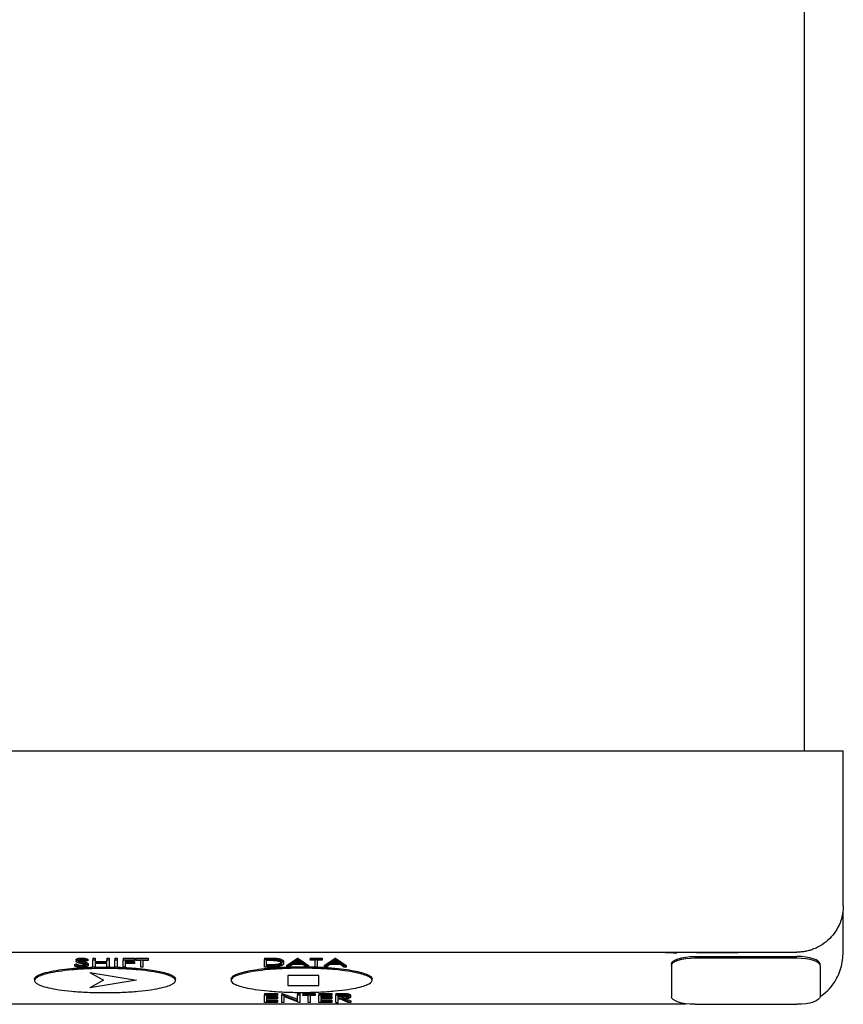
# Model space of a CAD drawing. Header units: millimetres. Extents: x 0 to 432, y 0 to 279.
# Tile 9 of 11: x 150 to 203, y 152 to 216. Entities that reach past the tile are written whole.
import ezdxf

# ---------------------------------------------------------------- set-up
doc = ezdxf.new("R2010")
doc.units = ezdxf.units.MM

msp = doc.modelspace()

# ---------------------------------------------------------------- linework, layer by layer
for p, q in [((200.46, 168.588), (200.46, 226.688)), ((109.96, 168.588), (199.96, 168.588)), ((199.96, 168.588), (202.96, 168.588)), ((202.96, 158.588), (202.96, 168.588)), ((202.96, 155.622), (202.96, 158.234)), ((109.96, 155.588), (199.96, 155.588)), ((153.761, 155.208), (153.761, 155.114)), ((154.487, 155.196), (154.622, 155.196)), ((154.487, 155.196), (154.487, 155.101)), ((154.622, 155.196), (154.622, 155.101)), ((155.391, 155.196), (155.526, 155.196)), ((155.391, 155.196), (155.391, 155.101)), ((155.526, 155.196), (155.526, 155.101)), ((155.91, 155.196), (156.045, 155.196)), ((155.91, 155.196), (155.91, 155.101)), ((156.045, 155.196), (156.045, 155.101)), ((156.43, 155.196), (157.16, 155.196)), ((156.43, 155.196), (156.43, 155.101)), ((157.16, 155.196), (157.16, 155.101)), ((157.257, 155.196), (158.045, 155.196)), ((157.257, 155.196), (157.257, 155.101)), ((158.045, 155.196), (158.045, 155.101)), ((165.572, 155.212), (165.875, 155.212)), ((165.572, 155.212), (165.572, 155.117)), ((166.351, 155.194), (166.351, 155.1)), ((166.995, 154.724), (167.707, 155.212)), ((167.707, 155.212), (167.726, 155.212)), ((167.707, 155.117), (167.707, 155.212)), ((167.726, 155.212), (168.418, 154.724)), ((167.726, 155.212), (167.726, 155.117)), ((168.515, 155.212), (169.303, 155.212)), ((168.515, 155.212), (168.515, 155.117)), ((169.303, 155.212), (169.303, 155.117)), ((169.418, 154.724), (170.13, 155.212)), ((170.13, 155.212), (170.149, 155.212)), ((170.13, 155.117), (170.13, 155.212)), ((170.149, 155.212), (170.841, 154.724)), ((170.149, 155.212), (170.149, 155.117)), ((191.402, 155.588), (191.402, 155.538)), ((191.422, 155.588), (191.422, 155.538)), ((191.482, 155.588), (191.482, 155.538)), ((191.848, 155.588), (191.848, 155.538)), ((191.949, 155.538), (191.848, 155.538)), ((191.949, 155.538), (191.949, 155.588)), ((192.201, 155.588), (192.201, 155.538)), ((193.36, 155.312), (199.96, 155.312)), ((193.36, 155.218), (199.96, 155.218)), ((193.479, 155.588), (193.479, 155.538)), ((193.979, 155.538), (193.479, 155.538)), ((195.669, 155.538), (193.979, 155.538)), ((196.169, 155.538), (195.669, 155.538)), ((196.169, 155.538), (196.169, 155.588)), ((153.295, 154.802), (153.422, 154.826)), ((153.295, 154.802), (153.295, 154.707)), ((153.295, 154.707), (153.422, 154.732)), ((153.391, 155.094), (153.391, 155)), ((153.422, 154.826), (153.422, 154.732)), ((153.588, 155.046), (153.625, 155.033)), ((153.625, 155.033), (153.625, 154.939)), ((153.751, 154.745), (153.751, 154.65)), ((154.16, 155.031), (154.039, 155.001)), ((154.16, 155.126), (154.16, 155.031)), ((154.18, 154.827), (154.18, 154.732)), ((154.487, 155.101), (154.622, 155.101)), ((154.487, 154.613), (154.487, 155.101)), ((154.622, 154.613), (154.487, 154.613)), ((154.622, 155.101), (154.622, 154.901)), ((154.622, 154.995), (155.391, 154.995)), ((154.622, 154.901), (155.391, 154.901)), ((155.391, 154.851), (154.622, 154.851)), ((154.622, 154.851), (154.622, 154.613)), ((155.391, 155.101), (155.526, 155.101)), ((155.391, 154.901), (155.391, 155.101)), ((155.391, 154.613), (155.391, 154.851)), ((155.526, 154.613), (155.391, 154.613)), ((155.495, 154.631), (155.91, 154.621)), ((155.526, 155.101), (155.526, 154.613)), ((155.91, 154.613), (155.91, 155.101)), ((155.91, 155.101), (156.045, 155.101)), ((156.045, 154.613), (155.91, 154.613)), ((156.045, 155.101), (156.045, 154.613)), ((156.43, 155.101), (157.16, 155.101)), ((156.43, 154.613), (156.43, 155.101)), ((156.564, 154.613), (156.43, 154.613)), ((157.16, 155.051), (156.564, 155.051)), ((156.564, 155.051), (156.564, 154.901)), ((156.564, 154.995), (157.16, 154.995)), ((156.564, 154.901), (157.16, 154.901)), ((157.16, 154.851), (156.564, 154.851)), ((156.564, 154.851), (156.564, 154.613)), ((157.16, 155.101), (157.16, 155.051)), ((157.16, 154.995), (157.16, 154.901)), ((157.16, 154.901), (157.16, 154.851)), ((157.257, 155.051), (157.257, 155.101)), ((157.257, 155.101), (158.045, 155.101)), ((157.583, 155.051), (157.257, 155.051)), ((157.583, 154.613), (157.583, 155.051)), ((157.718, 154.613), (157.583, 154.613)), ((158.045, 155.051), (157.718, 155.051)), ((157.718, 155.051), (157.718, 154.613)), ((158.045, 155.101), (158.045, 155.051)), ((165.572, 154.629), (165.572, 155.117)), ((165.572, 155.117), (165.875, 155.117)), ((166.037, 154.629), (165.572, 154.629)), ((165.707, 155.067), (165.812, 155.067)), ((165.707, 154.679), (165.707, 155.067)), ((165.879, 154.774), (165.707, 154.774)), ((165.879, 154.679), (165.707, 154.679)), ((166.308, 154.692), (166.308, 154.786)), ((166.668, 154.867), (166.668, 154.962)), ((166.803, 154.962), (166.803, 154.867)), ((166.995, 154.629), (167.707, 155.117)), ((166.995, 154.724), (166.995, 154.629)), ((167.142, 154.629), (166.995, 154.629)), ((167.37, 154.786), (167.142, 154.629)), ((168.05, 154.786), (167.37, 154.786)), ((167.443, 154.836), (167.715, 155.022)), ((167.979, 154.836), (167.443, 154.836)), ((167.845, 154.93), (167.581, 154.93)), ((167.707, 155.117), (167.726, 155.117)), ((167.715, 155.022), (167.979, 154.836)), ((167.726, 155.117), (168.418, 154.629)), ((168.272, 154.629), (168.05, 154.786)), ((168.418, 154.629), (168.272, 154.629)), ((168.418, 154.724), (168.418, 154.629)), ((168.418, 154.642), (168.841, 154.632)), ((168.515, 155.117), (169.303, 155.117)), ((168.515, 155.067), (168.515, 155.117)), ((168.841, 155.067), (168.515, 155.067)), ((168.841, 154.629), (168.841, 155.067)), ((168.976, 154.629), (168.841, 154.629)), ((169.303, 155.067), (168.976, 155.067)), ((168.976, 155.067), (168.976, 154.629)), ((169.303, 155.117), (169.303, 155.067)), ((169.418, 154.629), (170.13, 155.117)), ((169.418, 154.724), (169.418, 154.629)), ((169.565, 154.629), (169.418, 154.629)), ((169.793, 154.786), (169.565, 154.629)), ((170.473, 154.786), (169.793, 154.786)), ((169.866, 154.836), (170.138, 155.022)), ((170.402, 154.836), (169.866, 154.836)), ((170.268, 154.93), (170.004, 154.93)), ((170.13, 155.117), (170.149, 155.117)), ((170.138, 155.022), (170.402, 154.836)), ((170.149, 155.117), (170.841, 154.629)), ((170.695, 154.629), (170.473, 154.786)), ((170.841, 154.629), (170.695, 154.629)), ((170.841, 154.724), (170.841, 154.629)), ((191.86, 154.824), (191.86, 154.729)), ((191.86, 154.729), (191.86, 152.711)), ((201.46, 154.729), (201.46, 154.824)), ((201.46, 154.729), (201.46, 152.711)), ((154.284, 154.275), (157.294, 153.79)), ((154.284, 154.275), (155.174, 153.79)), ((169.084, 154.083), (167.084, 154.083)), ((167.084, 154.083), (167.084, 153.431)), ((169.084, 153.431), (169.084, 154.083)), ((150.713, 153.851), (150.713, 153.756)), ((157.294, 153.79), (154.284, 153.295)), ((155.174, 153.79), (154.284, 153.295)), ((159.813, 153.756), (159.813, 153.851)), ((163.413, 153.867), (163.413, 153.772)), ((167.084, 153.431), (169.084, 153.431)), ((172.513, 153.772), (172.513, 153.867)), ((165.572, 152.929), (166.418, 152.929)), ((165.572, 152.929), (165.572, 152.834)), ((165.572, 152.834), (166.418, 152.834)), ((165.572, 152.346), (165.572, 152.834)), ((166.418, 152.784), (165.706, 152.784)), ((165.706, 152.784), (165.706, 152.634)), ((165.706, 152.728), (166.418, 152.728)), ((165.706, 152.634), (166.418, 152.634)), ((166.418, 152.929), (166.418, 152.834)), ((166.418, 152.834), (166.418, 152.784)), ((166.418, 152.728), (166.418, 152.634)), ((166.418, 152.634), (166.418, 152.584)), ((166.687, 152.929), (166.715, 152.929)), ((166.687, 152.929), (166.687, 152.834)), ((166.687, 152.834), (166.715, 152.834)), ((166.687, 152.346), (166.687, 152.834)), ((166.715, 152.929), (167.706, 152.544)), ((166.715, 152.929), (166.715, 152.834)), ((166.715, 152.834), (167.706, 152.45)), ((167.81, 152.346), (166.822, 152.729)), ((166.822, 152.729), (166.822, 152.346)), ((167.706, 152.929), (167.841, 152.929)), ((167.706, 152.929), (167.706, 152.834)), ((167.706, 152.834), (167.841, 152.834)), ((167.706, 152.45), (167.706, 152.834)), ((167.841, 152.929), (167.841, 152.834)), ((167.841, 152.834), (167.841, 152.346)), ((168.052, 152.929), (168.841, 152.929)), ((168.052, 152.929), (168.052, 152.834)), ((168.052, 152.834), (168.841, 152.834)), ((168.052, 152.784), (168.052, 152.834)), ((168.379, 152.784), (168.052, 152.784)), ((168.379, 152.346), (168.379, 152.784)), ((168.841, 152.784), (168.514, 152.784)), ((168.514, 152.784), (168.514, 152.346)), ((168.841, 152.929), (168.841, 152.834)), ((168.841, 152.834), (168.841, 152.784)), ((169.072, 152.929), (169.918, 152.929)), ((169.072, 152.929), (169.072, 152.834)), ((169.072, 152.346), (169.072, 152.834)), ((169.072, 152.834), (169.918, 152.834)), ((169.918, 152.784), (169.206, 152.784)), ((169.206, 152.784), (169.206, 152.634)), ((169.206, 152.728), (169.918, 152.728)), ((169.206, 152.634), (169.918, 152.634)), ((169.918, 152.929), (169.918, 152.834)), ((169.918, 152.834), (169.918, 152.784)), ((169.918, 152.728), (169.918, 152.634)), ((169.918, 152.634), (169.918, 152.584)), ((170.187, 152.929), (170.487, 152.929)), ((170.187, 152.929), (170.187, 152.834)), ((170.187, 152.346), (170.187, 152.834)), ((170.187, 152.834), (170.487, 152.834)), ((170.322, 152.784), (170.603, 152.784)), ((170.322, 152.621), (170.322, 152.784)), ((170.596, 152.715), (170.322, 152.716)), ((170.596, 152.621), (170.322, 152.621)), ((170.827, 152.922), (170.827, 152.828)), ((171.129, 152.798), (171.129, 152.704)), ((109.96, 152.263), (192.765, 152.263)), ((166.418, 152.346), (165.572, 152.346)), ((166.418, 152.584), (165.706, 152.584)), ((165.706, 152.584), (165.706, 152.396)), ((165.706, 152.491), (166.418, 152.491)), ((165.706, 152.396), (166.418, 152.396)), ((166.418, 152.491), (166.418, 152.396)), ((166.418, 152.396), (166.418, 152.346)), ((166.822, 152.346), (166.687, 152.346)), ((167.841, 152.346), (167.81, 152.346)), ((168.514, 152.346), (168.379, 152.346)), ((169.918, 152.346), (169.072, 152.346)), ((169.918, 152.584), (169.206, 152.584)), ((169.206, 152.584), (169.206, 152.396)), ((169.206, 152.491), (169.918, 152.491)), ((169.206, 152.396), (169.918, 152.396)), ((169.918, 152.491), (169.918, 152.396)), ((169.918, 152.396), (169.918, 152.346)), ((170.187, 152.346), (170.322, 152.346)), ((170.322, 152.571), (170.431, 152.571)), ((170.322, 152.346), (170.322, 152.571)), ((170.982, 152.346), (170.431, 152.571)), ((170.597, 152.571), (171.148, 152.346)), ((170.811, 152.578), (171.148, 152.44)), ((171.148, 152.346), (170.982, 152.346)), ((171.148, 152.44), (171.148, 152.346)), ((193.36, 152.222), (199.96, 152.222))]:
    msp.add_line(p, q)
at = {"flags": 128}
for points in [[(191.86, 154.824), (191.889, 154.919), (191.974, 155.011), (192.113, 155.095), (192.299, 155.169), (192.527, 155.23), (192.786, 155.275), (193.067, 155.303), (193.36, 155.312)], [(191.86, 154.729), (191.889, 154.825), (191.974, 154.916), (192.113, 155.001), (192.299, 155.075), (192.527, 155.135), (192.786, 155.181), (193.067, 155.208), (193.36, 155.218)], [(201.46, 154.824), (201.431, 154.919), (201.346, 155.011), (201.207, 155.095), (201.021, 155.169), (200.793, 155.23), (200.534, 155.275), (200.253, 155.303), (199.96, 155.312)], [(199.96, 155.218), (200.253, 155.208), (200.534, 155.181), (200.793, 155.135), (201.021, 155.075), (201.207, 155.001), (201.346, 154.916), (201.431, 154.825), (201.46, 154.729)], [(193.36, 152.222), (193.067, 152.232), (192.786, 152.26), (192.527, 152.305), (192.299, 152.365), (192.113, 152.439), (191.974, 152.524), (191.889, 152.616), (191.86, 152.711)], [(201.46, 152.711), (201.431, 152.616), (201.346, 152.524), (201.207, 152.439), (201.021, 152.365), (200.793, 152.305), (200.534, 152.26), (200.253, 152.232), (199.96, 152.222)]]:
    msp.add_lwpolyline(points, dxfattribs=at)
for points, knots in [([(202.96, 158.588), (202.959, 158.528), (202.957, 158.41), (202.941, 158.24), (202.919, 158.083), (202.89, 157.939), (202.858, 157.807), (202.823, 157.688), (202.787, 157.582), (202.687, 157.318), (202.484, 156.929), (202.093, 156.45), (201.624, 156.067), (201.17, 155.83), (200.798, 155.703), (200.521, 155.637), (200.241, 155.596), (200.054, 155.591), (199.96, 155.588)], [0, 0, 0, 0, 0.042127, 0.081497, 0.118109, 0.151963, 0.18306, 0.2114, 0.236984, 0.259813, 0.403577, 0.529202, 0.659748, 0.780161, 0.836326, 0.891555, 0.946045, 1, 1, 1, 1]), ([(153.391, 155.094), (153.392, 155.099), (153.393, 155.11), (153.402, 155.125), (153.417, 155.139), (153.438, 155.152), (153.464, 155.165), (153.495, 155.176), (153.532, 155.185), (153.572, 155.194), (153.617, 155.2), (153.663, 155.205), (153.711, 155.208), (153.744, 155.208), (153.761, 155.208)], [0, 0, 0, 0, 0.083785, 0.16578, 0.24628, 0.327461, 0.408797, 0.489715, 0.571376, 0.655523, 0.741019, 0.826547, 0.911989, 1, 1, 1, 1]), ([(153.761, 155.208), (153.778, 155.208), (153.814, 155.208), (153.865, 155.204), (153.915, 155.199), (153.955, 155.192), (153.986, 155.186), (154.01, 155.18), (154.035, 155.173), (154.059, 155.165), (154.084, 155.157), (154.109, 155.147), (154.135, 155.137), (154.152, 155.129), (154.16, 155.126)], [0, 0, 0, 0, 0.107233, 0.213252, 0.31883, 0.426794, 0.483646, 0.543604, 0.608308, 0.677127, 0.750686, 0.828713, 0.91219, 1, 1, 1, 1]), ([(165.875, 155.212), (165.901, 155.212), (165.952, 155.212), (166.026, 155.211), (166.094, 155.21), (166.156, 155.208), (166.213, 155.205), (166.264, 155.202), (166.31, 155.199), (166.338, 155.196), (166.351, 155.194)], [0, 0, 0, 0, 0.1642892, 0.3174059, 0.4588436, 0.5893665, 0.7078313, 0.81577, 0.9128799, 1, 1, 1, 1]), ([(166.351, 155.194), (166.368, 155.192), (166.403, 155.188), (166.452, 155.18), (166.498, 155.171), (166.541, 155.161), (166.581, 155.149), (166.618, 155.137), (166.653, 155.123), (166.684, 155.108), (166.712, 155.092), (166.737, 155.076), (166.757, 155.059), (166.774, 155.041), (166.787, 155.022), (166.796, 155.002), (166.802, 154.982), (166.803, 154.969), (166.803, 154.962)], [0, 0, 0, 0, 0.061545, 0.121694, 0.181155, 0.239875, 0.298702, 0.357647, 0.417605, 0.478494, 0.540407, 0.602345, 0.665004, 0.728559, 0.793651, 0.860534, 0.929236, 1, 1, 1, 1]), ([(191.848, 155.538), (191.841, 155.538), (191.825, 155.538), (191.793, 155.538), (191.754, 155.538), (191.709, 155.538), (191.659, 155.538), (191.603, 155.538), (191.544, 155.538), (191.503, 155.538), (191.482, 155.538)], [0, 0, 0, 0, 0.103682, 0.214657, 0.334789, 0.463809, 0.597199, 0.73059, 0.864716, 1, 1, 1, 1]), ([(191.977, 155.538), (191.99, 155.538), (192.038, 155.538), (192.113, 155.538), (192.186, 155.538), (192.196, 155.538), (192.201, 155.538)], [0, 0, 0, 0, 0.0853033, 0.316539, 0.6508759, 1, 1, 1, 1]), ([(201.46, 152.717), (201.628, 152.838), (201.963, 153.079), (202.453, 153.686), (202.873, 154.542), (202.931, 155.263), (202.96, 155.622)], [0, 0, 0, 0, 0.1804765, 0.3584701, 0.6812594, 1, 1, 1, 1]), ([(150.713, 153.851), (150.716, 153.872), (150.726, 153.938), (150.825, 154.033), (151.084, 154.174), (151.462, 154.288), (152.031, 154.406), (152.656, 154.498), (153.31, 154.559), (153.922, 154.6), (154.272, 154.611), (154.487, 154.618)], [0, 0, 0, 0, 0.041753, 0.125927, 0.189211, 0.354623, 0.440866, 0.610738, 0.780315, 0.864954, 1, 1, 1, 1]), ([(159.813, 153.756), (159.813, 153.821), (159.767, 153.895), (159.495, 154.055), (159.267, 154.142), (158.721, 154.267), (158.505, 154.307), (158.004, 154.382), (157.719, 154.417), (157.089, 154.474), (156.745, 154.498), (156.021, 154.529), (155.642, 154.537), (154.884, 154.537), (154.505, 154.529), (153.781, 154.498), (153.437, 154.474), (152.807, 154.417), (152.522, 154.382), (152.021, 154.307), (151.805, 154.267), (151.259, 154.142), (151.031, 154.055), (150.759, 153.895), (150.713, 153.821), (150.713, 153.756)], [0, 0, 0, 0, 0.125, 0.125, 0.25, 0.25, 0.3125, 0.3125, 0.375, 0.375, 0.4375, 0.4375, 0.5, 0.5, 0.5625, 0.5625, 0.625, 0.625, 0.6875, 0.6875, 0.75, 0.75, 0.875, 0.875, 1, 1, 1, 1]), ([(153.751, 154.6), (153.74, 154.6), (153.717, 154.6), (153.684, 154.602), (153.651, 154.604), (153.62, 154.606), (153.589, 154.61), (153.559, 154.614), (153.53, 154.619), (153.501, 154.625), (153.473, 154.631), (153.446, 154.639), (153.419, 154.648), (153.393, 154.658), (153.368, 154.669), (153.343, 154.68), (153.318, 154.693), (153.303, 154.702), (153.295, 154.707)], [0, 0, 0, 0, 0.057208, 0.113696, 0.169178, 0.224159, 0.27872, 0.333794, 0.389241, 0.445822, 0.503704, 0.564294, 0.627975, 0.695038, 0.765373, 0.839611, 0.917538, 1, 1, 1, 1]), ([(153.391, 155), (153.392, 155.005), (153.393, 155.015), (153.402, 155.03), (153.417, 155.044), (153.438, 155.058), (153.464, 155.07), (153.495, 155.081), (153.532, 155.091), (153.572, 155.099), (153.617, 155.105), (153.663, 155.11), (153.711, 155.113), (153.744, 155.113), (153.761, 155.114)], [0, 0, 0, 0, 0.083785, 0.16578, 0.24628, 0.327461, 0.408797, 0.489715, 0.571376, 0.655523, 0.741019, 0.826547, 0.911989, 1, 1, 1, 1]), ([(153.475, 154.925), (153.468, 154.928), (153.455, 154.934), (153.438, 154.943), (153.424, 154.952), (153.412, 154.961), (153.402, 154.97), (153.396, 154.98), (153.392, 154.99), (153.391, 154.996), (153.391, 155)], [0, 0, 0, 0, 0.133507, 0.262559, 0.388264, 0.512667, 0.633722, 0.755394, 0.877553, 1, 1, 1, 1]), ([(153.422, 154.826), (153.434, 154.82), (153.456, 154.808), (153.494, 154.791), (153.533, 154.777), (153.574, 154.765), (153.616, 154.756), (153.66, 154.75), (153.705, 154.746), (153.736, 154.745), (153.751, 154.745)], [0, 0, 0, 0, 0.159004, 0.304646, 0.438547, 0.562322, 0.677433, 0.786897, 0.893611, 1, 1, 1, 1]), ([(153.422, 154.732), (153.434, 154.725), (153.456, 154.713), (153.494, 154.696), (153.533, 154.682), (153.574, 154.671), (153.616, 154.662), (153.66, 154.655), (153.705, 154.651), (153.736, 154.651), (153.751, 154.65)], [0, 0, 0, 0, 0.159004, 0.304646, 0.438547, 0.562322, 0.677433, 0.786897, 0.893611, 1, 1, 1, 1]), ([(153.721, 154.859), (153.705, 154.863), (153.675, 154.87), (153.633, 154.88), (153.595, 154.889), (153.562, 154.898), (153.533, 154.906), (153.509, 154.913), (153.49, 154.919), (153.48, 154.924), (153.475, 154.925)], [0, 0, 0, 0, 0.181535, 0.347082, 0.495568, 0.628357, 0.74552, 0.845831, 0.930782, 1, 1, 1, 1]), ([(153.746, 155.064), (153.73, 155.063), (153.7, 155.063), (153.658, 155.06), (153.62, 155.054), (153.587, 155.046), (153.56, 155.037), (153.54, 155.026), (153.528, 155.014), (153.527, 155.006), (153.526, 155.002)], [0, 0, 0, 0, 0.143073, 0.275903, 0.402371, 0.528414, 0.650356, 0.765895, 0.880774, 1, 1, 1, 1]), ([(153.526, 155.002), (153.526, 154.999), (153.526, 154.994), (153.531, 154.986), (153.537, 154.978), (153.547, 154.971), (153.56, 154.963), (153.577, 154.955), (153.599, 154.947), (153.616, 154.941), (153.625, 154.939)], [0, 0, 0, 0, 0.107285, 0.214746, 0.322939, 0.434116, 0.553412, 0.686073, 0.834256, 1, 1, 1, 1]), ([(153.625, 155.033), (153.628, 155.032), (153.636, 155.03), (153.65, 155.026), (153.669, 155.022), (153.692, 155.016), (153.719, 155.009), (153.751, 155.002), (153.787, 154.994), (153.813, 154.988), (153.826, 154.985)], [0, 0, 0, 0, 0.052594, 0.124952, 0.218094, 0.333502, 0.468789, 0.624938, 0.801683, 1, 1, 1, 1]), ([(153.625, 154.939), (153.628, 154.938), (153.636, 154.935), (153.65, 154.932), (153.669, 154.927), (153.692, 154.921), (153.719, 154.915), (153.751, 154.908), (153.787, 154.899), (153.813, 154.893), (153.826, 154.89)], [0, 0, 0, 0, 0.052594, 0.124952, 0.218094, 0.333502, 0.468789, 0.624938, 0.801683, 1, 1, 1, 1]), ([(153.991, 154.781), (153.985, 154.784), (153.97, 154.79), (153.946, 154.798), (153.918, 154.807), (153.886, 154.817), (153.85, 154.827), (153.811, 154.837), (153.767, 154.848), (153.737, 154.855), (153.721, 154.859)], [0, 0, 0, 0, 0.0902792, 0.1895299, 0.2991979, 0.4189259, 0.5483763, 0.6881364, 0.8390835, 1, 1, 1, 1]), ([(154.039, 155.001), (154.031, 155.004), (154.017, 155.01), (153.996, 155.018), (153.975, 155.026), (153.956, 155.032), (153.937, 155.038), (153.919, 155.044), (153.902, 155.048), (153.88, 155.052), (153.853, 155.057), (153.818, 155.061), (153.783, 155.063), (153.758, 155.063), (153.746, 155.064)], [0, 0, 0, 0, 0.098469, 0.189629, 0.274184, 0.352183, 0.423199, 0.488551, 0.548473, 0.60144, 0.701198, 0.799592, 0.898545, 1, 1, 1, 1]), ([(153.751, 154.745), (153.793, 154.746), (153.868, 154.749), (153.952, 154.764), (153.982, 154.777), (153.991, 154.781)], [0, 0, 0, 0, 0.465096, 0.822045, 1, 1, 1, 1]), ([(153.751, 154.65), (153.764, 154.65), (153.79, 154.651), (153.829, 154.653), (153.866, 154.656), (153.901, 154.661), (153.934, 154.668), (153.963, 154.675), (153.989, 154.683), (154.009, 154.692), (154.025, 154.702), (154.037, 154.712), (154.044, 154.722), (154.045, 154.73), (154.045, 154.733)], [0, 0, 0, 0, 0.091264, 0.18093, 0.270088, 0.360156, 0.448343, 0.532666, 0.613834, 0.693982, 0.772716, 0.849335, 0.923967, 1, 1, 1, 1]), ([(154.18, 154.732), (154.179, 154.728), (154.179, 154.719), (154.172, 154.707), (154.163, 154.694), (154.149, 154.682), (154.132, 154.671), (154.11, 154.66), (154.084, 154.649), (154.055, 154.639), (154.023, 154.63), (153.989, 154.622), (153.954, 154.615), (153.917, 154.61), (153.878, 154.606), (153.837, 154.602), (153.795, 154.601), (153.766, 154.6), (153.751, 154.6)], [0, 0, 0, 0, 0.061484, 0.121775, 0.18092, 0.240256, 0.300114, 0.361146, 0.423501, 0.488669, 0.553954, 0.617581, 0.680238, 0.742187, 0.804663, 0.868259, 0.93302, 1, 1, 1, 1]), ([(153.761, 155.114), (153.778, 155.113), (153.814, 155.113), (153.865, 155.11), (153.915, 155.104), (153.955, 155.098), (153.986, 155.091), (154.01, 155.085), (154.035, 155.078), (154.059, 155.071), (154.084, 155.062), (154.109, 155.053), (154.135, 155.042), (154.152, 155.035), (154.16, 155.031)], [0, 0, 0, 0, 0.107233, 0.213252, 0.31883, 0.426794, 0.483646, 0.543604, 0.608308, 0.677127, 0.750686, 0.828713, 0.91219, 1, 1, 1, 1]), ([(153.826, 154.985), (153.843, 154.981), (153.874, 154.973), (153.919, 154.962), (153.96, 154.951), (153.996, 154.94), (154.029, 154.93), (154.058, 154.92), (154.083, 154.911), (154.11, 154.898), (154.138, 154.883), (154.162, 154.864), (154.177, 154.846), (154.179, 154.833), (154.18, 154.827)], [0, 0, 0, 0, 0.096972, 0.187773, 0.272396, 0.351321, 0.424335, 0.491909, 0.554233, 0.611268, 0.716348, 0.81454, 0.908495, 1, 1, 1, 1]), ([(153.826, 154.89), (153.843, 154.886), (153.874, 154.879), (153.919, 154.867), (153.96, 154.857), (153.996, 154.846), (154.029, 154.836), (154.058, 154.826), (154.083, 154.816), (154.11, 154.804), (154.138, 154.788), (154.162, 154.77), (154.177, 154.751), (154.179, 154.739), (154.18, 154.732)], [0, 0, 0, 0, 0.096972, 0.187773, 0.272396, 0.351321, 0.424335, 0.491909, 0.554233, 0.611268, 0.716348, 0.81454, 0.908495, 1, 1, 1, 1]), ([(154.045, 154.733), (154.044, 154.737), (154.043, 154.745), (154.032, 154.758), (154.015, 154.77), (153.999, 154.777), (153.991, 154.781)], [0, 0, 0, 0, 0.234723, 0.477158, 0.728556, 1, 1, 1, 1]), ([(154.622, 154.624), (154.632, 154.624), (154.776, 154.63), (155.033, 154.632), (155.28, 154.631), (155.391, 154.631)], [0, 0, 0, 0, 0.038486, 0.566674, 1, 1, 1, 1]), ([(156.045, 154.618), (156.122, 154.616), (156.335, 154.612), (156.679, 154.594), (157.212, 154.56), (157.811, 154.503), (158.418, 154.418), (158.9, 154.325), (159.243, 154.234), (159.546, 154.123), (159.768, 154.001), (159.8, 153.895), (159.813, 153.851)], [0, 0, 0, 0, 0.048282, 0.133016, 0.217753, 0.387478, 0.522091, 0.629678, 0.737013, 0.796182, 0.915889, 1, 1, 1, 1]), ([(163.413, 153.867), (163.416, 153.889), (163.426, 153.954), (163.525, 154.05), (163.784, 154.19), (164.162, 154.304), (164.731, 154.423), (165.356, 154.514), (166.01, 154.575), (166.574, 154.613), (166.877, 154.624), (167.045, 154.629)], [0, 0, 0, 0, 0.043039, 0.129805, 0.195038, 0.365545, 0.454443, 0.629547, 0.804346, 0.891592, 1, 1, 1, 1]), ([(172.513, 153.772), (172.513, 153.837), (172.467, 153.911), (172.195, 154.071), (171.967, 154.158), (171.421, 154.283), (171.205, 154.324), (170.704, 154.399), (170.419, 154.433), (169.789, 154.491), (169.445, 154.514), (168.721, 154.545), (168.342, 154.554), (167.584, 154.554), (167.205, 154.545), (166.481, 154.514), (166.137, 154.491), (165.507, 154.433), (165.222, 154.399), (164.721, 154.324), (164.505, 154.283), (163.959, 154.158), (163.731, 154.071), (163.459, 153.911), (163.413, 153.837), (163.413, 153.772)], [0, 0, 0, 0, 0.125, 0.125, 0.25, 0.25, 0.3125, 0.3125, 0.375, 0.375, 0.4375, 0.4375, 0.5, 0.5, 0.5625, 0.5625, 0.625, 0.625, 0.6875, 0.6875, 0.75, 0.75, 0.875, 0.875, 1, 1, 1, 1]), ([(165.812, 155.067), (165.838, 155.067), (165.888, 155.067), (165.96, 155.067), (166.026, 155.065), (166.086, 155.064), (166.141, 155.062), (166.19, 155.06), (166.234, 155.057), (166.261, 155.055), (166.273, 155.054)], [0, 0, 0, 0, 0.167024, 0.32181, 0.464407, 0.594889, 0.713417, 0.820715, 0.915681, 1, 1, 1, 1]), ([(165.875, 155.117), (165.901, 155.117), (165.952, 155.117), (166.026, 155.116), (166.094, 155.115), (166.156, 155.113), (166.213, 155.111), (166.264, 155.108), (166.31, 155.104), (166.338, 155.101), (166.351, 155.1)], [0, 0, 0, 0, 0.1642892, 0.3174059, 0.4588436, 0.5893665, 0.7078313, 0.81577, 0.9128799, 1, 1, 1, 1]), ([(166.308, 154.786), (166.297, 154.785), (166.273, 154.783), (166.234, 154.78), (166.19, 154.778), (166.139, 154.777), (166.082, 154.775), (166.02, 154.774), (165.951, 154.774), (165.904, 154.774), (165.879, 154.774)], [0, 0, 0, 0, 0.078677, 0.170258, 0.274976, 0.393254, 0.524451, 0.669372, 0.828099, 1, 1, 1, 1]), ([(166.308, 154.692), (166.297, 154.691), (166.273, 154.688), (166.234, 154.686), (166.19, 154.684), (166.139, 154.682), (166.082, 154.681), (166.02, 154.68), (165.951, 154.679), (165.904, 154.679), (165.879, 154.679)], [0, 0, 0, 0, 0.078677, 0.170258, 0.274976, 0.393254, 0.524451, 0.669372, 0.828099, 1, 1, 1, 1]), ([(166.803, 154.867), (166.803, 154.861), (166.802, 154.849), (166.797, 154.832), (166.791, 154.815), (166.78, 154.798), (166.767, 154.782), (166.75, 154.767), (166.731, 154.752), (166.709, 154.738), (166.684, 154.725), (166.658, 154.712), (166.63, 154.7), (166.6, 154.689), (166.568, 154.68), (166.534, 154.671), (166.499, 154.663), (166.462, 154.655), (166.421, 154.649), (166.378, 154.644), (166.33, 154.639), (166.279, 154.635), (166.224, 154.633), (166.165, 154.631), (166.102, 154.629), (166.059, 154.629), (166.037, 154.629)], [0, 0, 0, 0, 0.046081, 0.090807, 0.134295, 0.177024, 0.218823, 0.260244, 0.30108, 0.341614, 0.381583, 0.42012, 0.458075, 0.494738, 0.531195, 0.566934, 0.602713, 0.638327, 0.674853, 0.713467, 0.754442, 0.797815, 0.843989, 0.893072, 0.944963, 1, 1, 1, 1]), ([(166.273, 155.054), (166.288, 155.052), (166.318, 155.049), (166.361, 155.043), (166.402, 155.036), (166.44, 155.028), (166.474, 155.019), (166.507, 155.009), (166.537, 154.998), (166.564, 154.986), (166.589, 154.974), (166.61, 154.96), (166.628, 154.946), (166.643, 154.932), (166.654, 154.916), (166.662, 154.901), (166.668, 154.884), (166.668, 154.873), (166.668, 154.867)], [0, 0, 0, 0, 0.063993, 0.12592, 0.186874, 0.246558, 0.305884, 0.365135, 0.425, 0.485666, 0.546916, 0.608206, 0.669976, 0.732826, 0.796774, 0.862187, 0.929849, 1, 1, 1, 1]), ([(166.668, 154.962), (166.668, 154.956), (166.668, 154.946), (166.663, 154.93), (166.655, 154.915), (166.645, 154.901), (166.632, 154.887), (166.615, 154.874), (166.595, 154.861), (166.573, 154.85), (166.547, 154.839), (166.52, 154.828), (166.49, 154.819), (166.458, 154.811), (166.424, 154.803), (166.388, 154.796), (166.349, 154.791), (166.322, 154.788), (166.308, 154.786)], [0, 0, 0, 0, 0.071536, 0.140328, 0.207105, 0.272194, 0.335537, 0.397697, 0.459149, 0.520469, 0.581118, 0.64032, 0.699421, 0.758217, 0.816875, 0.876662, 0.937585, 1, 1, 1, 1]), ([(166.668, 154.867), (166.668, 154.862), (166.668, 154.851), (166.663, 154.836), (166.655, 154.821), (166.645, 154.806), (166.632, 154.792), (166.615, 154.779), (166.595, 154.767), (166.573, 154.755), (166.547, 154.744), (166.52, 154.734), (166.49, 154.725), (166.458, 154.716), (166.424, 154.709), (166.388, 154.702), (166.349, 154.696), (166.322, 154.693), (166.308, 154.692)], [0, 0, 0, 0, 0.071536, 0.140328, 0.207105, 0.272194, 0.335537, 0.397697, 0.459149, 0.520469, 0.581118, 0.64032, 0.699421, 0.758217, 0.816875, 0.876662, 0.937585, 1, 1, 1, 1]), ([(166.351, 155.1), (166.368, 155.098), (166.403, 155.093), (166.452, 155.085), (166.498, 155.076), (166.541, 155.066), (166.581, 155.055), (166.618, 155.042), (166.653, 155.028), (166.684, 155.014), (166.712, 154.998), (166.737, 154.981), (166.757, 154.964), (166.774, 154.946), (166.787, 154.927), (166.796, 154.908), (166.802, 154.888), (166.803, 154.874), (166.803, 154.867)], [0, 0, 0, 0, 0.061545, 0.121694, 0.181155, 0.239875, 0.298702, 0.357647, 0.417605, 0.478494, 0.540407, 0.602345, 0.665004, 0.728559, 0.793651, 0.860534, 0.929236, 1, 1, 1, 1]), ([(167.148, 154.633), (167.216, 154.636), (167.418, 154.645), (167.758, 154.647), (168.057, 154.65), (168.221, 154.646), (168.249, 154.646)], [0, 0, 0, 0, 0.18561, 0.554399, 0.923186, 1, 1, 1, 1]), ([(168.976, 154.629), (169.3, 154.616), (169.611, 154.597), (170.191, 154.55), (170.459, 154.522), (171.184, 154.428), (171.558, 154.354), (172.1, 154.204), (172.271, 154.129), (172.477, 153.989), (172.513, 153.925), (172.513, 153.867)], [0, 0, 0, 0, 0.125, 0.125, 0.25, 0.25, 0.5, 0.5, 0.75, 0.75, 1, 1, 1, 1]), ([(150.713, 153.756), (150.713, 153.691), (150.759, 153.617), (151.031, 153.457), (151.259, 153.371), (151.805, 153.246), (152.021, 153.205), (152.522, 153.13), (152.807, 153.095), (153.437, 153.038), (153.781, 153.015), (154.505, 152.983), (154.884, 152.975), (155.642, 152.975), (156.021, 152.983), (156.745, 153.015), (157.089, 153.038), (157.719, 153.095), (158.004, 153.13), (158.505, 153.205), (158.721, 153.246), (159.267, 153.371), (159.495, 153.457), (159.767, 153.617), (159.813, 153.691), (159.813, 153.756)], [0, 0, 0, 0, 0.125, 0.125, 0.25, 0.25, 0.3125, 0.3125, 0.375, 0.375, 0.4375, 0.4375, 0.5, 0.5, 0.5625, 0.5625, 0.625, 0.625, 0.6875, 0.6875, 0.75, 0.75, 0.875, 0.875, 1, 1, 1, 1]), ([(163.413, 153.772), (163.413, 153.707), (163.459, 153.634), (163.731, 153.474), (163.959, 153.387), (164.505, 153.262), (164.721, 153.221), (165.222, 153.146), (165.507, 153.112), (166.137, 153.054), (166.481, 153.031), (167.205, 152.999), (167.584, 152.991), (168.342, 152.991), (168.721, 152.999), (169.445, 153.031), (169.789, 153.054), (170.419, 153.112), (170.704, 153.146), (171.205, 153.221), (171.421, 153.262), (171.967, 153.387), (172.195, 153.474), (172.467, 153.634), (172.513, 153.707), (172.513, 153.772)], [0, 0, 0, 0, 0.125, 0.125, 0.25, 0.25, 0.3125, 0.3125, 0.375, 0.375, 0.4375, 0.4375, 0.5, 0.5, 0.5625, 0.5625, 0.625, 0.625, 0.6875, 0.6875, 0.75, 0.75, 0.875, 0.875, 1, 1, 1, 1]), ([(170.487, 152.929), (170.507, 152.929), (170.546, 152.929), (170.601, 152.929), (170.651, 152.928), (170.696, 152.927), (170.736, 152.926), (170.771, 152.925), (170.801, 152.924), (170.819, 152.923), (170.827, 152.922)], [0, 0, 0, 0, 0.176258, 0.338434, 0.484822, 0.617158, 0.734698, 0.837385, 0.926372, 1, 1, 1, 1]), ([(170.487, 152.834), (170.507, 152.834), (170.546, 152.834), (170.601, 152.834), (170.651, 152.833), (170.696, 152.833), (170.736, 152.832), (170.771, 152.831), (170.801, 152.829), (170.819, 152.828), (170.827, 152.828)], [0, 0, 0, 0, 0.176258, 0.338434, 0.484822, 0.617158, 0.734698, 0.837385, 0.926372, 1, 1, 1, 1]), ([(170.942, 152.751), (170.935, 152.748), (170.914, 152.737), (170.847, 152.725), (170.735, 152.716), (170.647, 152.715), (170.596, 152.715)], [0, 0, 0, 0, 0.092413, 0.305523, 0.594372, 1, 1, 1, 1]), ([(170.995, 152.704), (170.994, 152.7), (170.993, 152.692), (170.985, 152.68), (170.971, 152.669), (170.952, 152.659), (170.929, 152.649), (170.901, 152.641), (170.868, 152.635), (170.838, 152.63), (170.811, 152.628), (170.788, 152.626), (170.762, 152.624), (170.734, 152.623), (170.703, 152.622), (170.67, 152.621), (170.634, 152.621), (170.609, 152.621), (170.596, 152.621)], [0, 0, 0, 0, 0.069051, 0.136825, 0.203678, 0.272717, 0.341538, 0.410538, 0.481222, 0.554898, 0.594914, 0.639318, 0.687745, 0.740876, 0.798815, 0.861087, 0.928332, 1, 1, 1, 1]), ([(171.129, 152.704), (171.129, 152.697), (171.127, 152.684), (171.116, 152.666), (171.097, 152.649), (171.071, 152.633), (171.038, 152.619), (170.999, 152.606), (170.953, 152.595), (170.91, 152.588), (170.872, 152.583), (170.84, 152.58), (170.806, 152.578), (170.769, 152.575), (170.73, 152.574), (170.688, 152.572), (170.644, 152.572), (170.613, 152.571), (170.597, 152.571)], [0, 0, 0, 0, 0.07878, 0.153721, 0.226714, 0.299191, 0.37119, 0.443006, 0.516689, 0.593217, 0.633873, 0.676989, 0.7229, 0.771959, 0.824211, 0.879379, 0.937948, 1, 1, 1, 1]), ([(170.603, 152.784), (170.616, 152.784), (170.641, 152.784), (170.678, 152.784), (170.712, 152.783), (170.742, 152.782), (170.77, 152.781), (170.795, 152.78), (170.817, 152.778), (170.843, 152.775), (170.871, 152.771), (170.901, 152.765), (170.929, 152.757), (170.952, 152.748), (170.971, 152.738), (170.985, 152.727), (170.993, 152.715), (170.994, 152.708), (170.995, 152.704)], [0, 0, 0, 0, 0.074914, 0.144717, 0.208889, 0.268066, 0.321121, 0.369353, 0.412348, 0.450692, 0.520831, 0.589035, 0.657087, 0.726936, 0.795981, 0.863635, 0.931186, 1, 1, 1, 1]), ([(170.827, 152.922), (170.838, 152.921), (170.86, 152.92), (170.891, 152.916), (170.921, 152.912), (170.949, 152.907), (170.975, 152.901), (171, 152.894), (171.024, 152.887), (171.045, 152.879), (171.065, 152.871), (171.082, 152.862), (171.097, 152.852), (171.109, 152.842), (171.118, 152.832), (171.125, 152.821), (171.129, 152.81), (171.129, 152.802), (171.129, 152.798)], [0, 0, 0, 0, 0.064217, 0.127064, 0.188745, 0.249132, 0.309453, 0.369827, 0.43065, 0.492352, 0.554072, 0.61569, 0.676798, 0.738439, 0.801317, 0.865185, 0.931641, 1, 1, 1, 1]), ([(170.827, 152.828), (170.838, 152.827), (170.86, 152.825), (170.891, 152.821), (170.921, 152.817), (170.949, 152.812), (170.975, 152.806), (171, 152.8), (171.024, 152.793), (171.045, 152.785), (171.065, 152.776), (171.082, 152.767), (171.097, 152.758), (171.109, 152.748), (171.118, 152.738), (171.125, 152.727), (171.129, 152.715), (171.129, 152.708), (171.129, 152.704)], [0, 0, 0, 0, 0.064217, 0.127064, 0.188745, 0.249132, 0.309453, 0.369827, 0.43065, 0.492352, 0.554072, 0.61569, 0.676798, 0.738439, 0.801317, 0.865185, 0.931641, 1, 1, 1, 1])]:
    msp.add_open_spline(points, degree=3, knots=knots)

doc.saveas('drawing.dxf')
